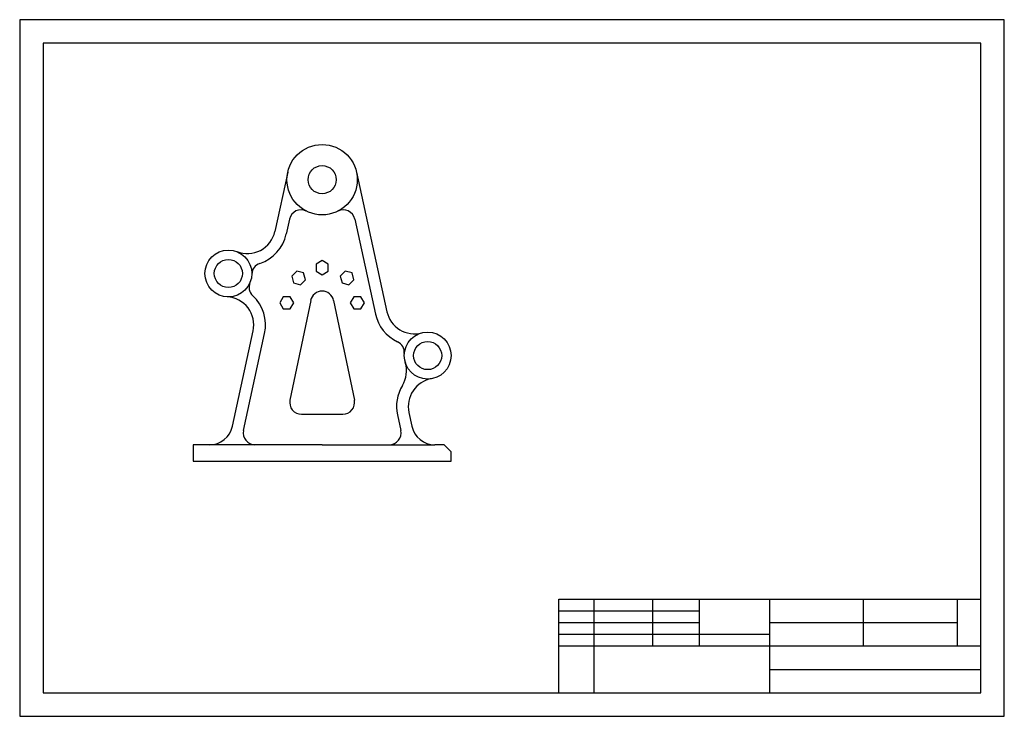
# Model space of a CAD drawing. Header units: inches. Extents: x 12 to 432, y 4 to 301.
import ezdxf

# ---------------------------------------------------------------- set-up
doc = ezdxf.new("R2010")
doc.units = ezdxf.units.IN
doc.header["$MEASUREMENT"] = 0
doc.layers.add('contur', color=7, linetype='Continuous', lineweight=30)

msp = doc.modelspace()

# ---------------------------------------------------------------- linework, layer by layer
for p, q in [((432.32, 300.75), (12.32, 300.75)), ((12.32, 300.75), (12.32, 3.75)), ((432.32, 287.05), (432.32, 300.75)), ((422.32, 290.75), (22.32, 290.75)), ((22.32, 290.75), (22.32, 13.75)), ((422.32, 13.75), (422.32, 290.75)), ((432.32, 3.75), (432.32, 287.05)), ((242.32, 13.75), (242.32, 53.75)), ((242.32, 53.75), (422.32, 53.75)), ((257.32, 13.75), (257.32, 53.75)), ((282.32, 33.75), (282.32, 53.75)), ((302.32, 33.75), (302.32, 53.75)), ((332.32, 13.75), (332.32, 53.75)), ((372.32, 33.75), (372.32, 53.75)), ((412.32, 33.75), (412.32, 53.75)), ((242.32, 48.75), (302.32, 48.75)), ((242.32, 43.75), (302.32, 43.75)), ((332.32, 43.75), (412.32, 43.75)), ((242.32, 38.75), (332.32, 38.75)), ((242.32, 33.75), (422.32, 33.75)), ((332.32, 23.75), (422.32, 23.75)), ((22.32, 13.75), (422.32, 13.75)), ((12.32, 3.75), (432.32, 3.75))]:
    msp.add_line(p, q)
at = {"layer": 'contur'}
for p, q in [((126.68, 235.75), (121.16, 210.45)), ((155.99, 235.75), (168.96, 176.26)), ((127.44, 215.76), (126.04, 209.38)), ((155.23, 215.76), (164.08, 175.19)), ((136.44, 181.06), (127.59, 138.57)), ((146.23, 181.06), (155.08, 138.57)), ((103.05, 127.42), (111.91, 168.03)), ((107.77, 125.62), (116.79, 166.96)), ((132.48, 132.55), (150.18, 132.55)), ((173.45, 132.25), (174.89, 125.62)), ((178.33, 133.31), (179.62, 127.42)), ((93.28, 119.55), (86.33, 119.55)), ((86.33, 119.55), (86.33, 112.55)), ((141.33, 119.55), (86.33, 119.55)), ((141.33, 119.55), (170.01, 119.55)), ((170.01, 119.55), (189.39, 119.55)), ((193.33, 119.55), (189.39, 119.55)), ((193.33, 119.55), (196.33, 116.55)), ((196.33, 112.55), (196.33, 116.55)), ((86.33, 112.55), (186.33, 112.55)), ((186.33, 112.55), (196.33, 112.55))]:
    msp.add_line(p, q, dxfattribs=at)
for points in [[(141.33, 192.03), (143.94, 193.53), (143.94, 196.54), (141.33, 198.05), (138.73, 196.54), (138.73, 193.53)], [(129.17, 188.51), (132.08, 187.73), (134.21, 189.86), (133.43, 192.76), (130.53, 193.55), (128.4, 191.42)], [(149.82, 188.51), (152.72, 187.73), (154.85, 189.86), (154.08, 192.76), (151.17, 193.55), (149.04, 191.42)], [(124.74, 182.64), (123.24, 180.04), (124.74, 177.44), (127.74, 177.44), (129.24, 180.04), (127.74, 182.64)], [(154.83, 182.64), (153.33, 180.04), (154.83, 177.44), (157.83, 177.44), (159.33, 180.04), (157.83, 182.64)]]:
    msp.add_lwpolyline(points, close=True, dxfattribs=at)
for centre, radius in [((141.33, 232.55), 15), ((141.33, 232.55), 6), ((101.33, 192.55), 10), ((101.33, 192.55), 6), ((186.33, 157.55), 10), ((186.33, 157.55), 6)]:
    msp.add_circle(centre, radius, dxfattribs=at)
for centre, radius, start, end in [((132.32, 214.7), 5, 63.218, 167.6955), ((150.34, 214.7), 5, 12.3045, 116.782), ((109.43, 213.01), 12, 248.3913, 347.6955), ((109.43, 213.01), 17, 288.2559, 347.6955), ((116.33, 192.11), 5, 108.2559, 178.3236), ((115.15, 186.71), 5, 157.0673, 227.1351), ((141.33, 180.04), 5, 11.7683, 168.2317), ((100.18, 170.58), 12, 347.6955, 86.9996), ((100.18, 170.58), 17, 347.6955, 47.1351), ((180.69, 178.82), 17, 192.3045, 245.0015), ((180.69, 178.82), 12, 192.3045, 284.8661), ((171.39, 158.88), 5, 354.9338, 65.0015), ((165.33, 151.02), 12, 328.5124, 17.2818), ((190.06, 135.87), 12, 99.743, 192.3045), ((190.06, 135.87), 17, 148.5124, 192.3045), ((132.48, 137.55), 5, 168.2317, 270), ((150.18, 137.55), 5, 270, 11.7683), ((93.28, 129.55), 10, 270, 347.6955), ((189.39, 129.55), 10, 192.3045, 270), ((112.66, 124.55), 5, 167.6955, 270), ((170.01, 124.55), 5, 270, 12.3045)]:
    msp.add_arc(centre, radius, start, end, dxfattribs=at)

doc.saveas('drawing.dxf')
